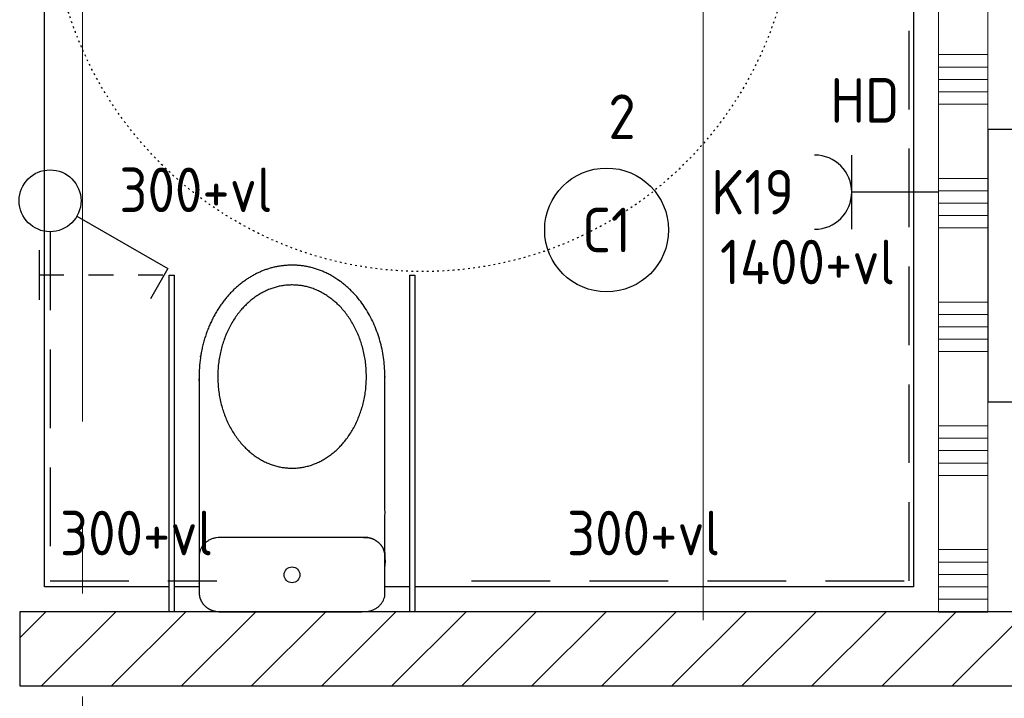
# Model space of a CAD drawing. Header units: millimetres. Extents: x -38031 to 123247, y -16330 to 129979.
# Tile 23 of 235: x 4230 to 6218, y 5915 to 7286. Entities that reach past the tile are written whole.
import ezdxf
from ezdxf.enums import TextEntityAlignment as Align

# ---------------------------------------------------------------- set-up
doc = ezdxf.new("R2010")
doc.units = ezdxf.units.MM
doc.header["$LTSCALE"] = 50
for name, pattern in [('HIDDEN2', [4.7625, 3.175, -1.5875]), ('STYLE_05', [0.20828, 0.069425, -0.138855]), ('STYLE_11', [5, 3.888855, -0.416718, 0.277786, -0.416641])]:
    doc.linetypes.add(name, pattern=pattern)
for name, color, linetype in [('AL$1A---_ALGEMEEN', 8, 'Continuous'), ('AM$1A---_ARCERING', 8, 'Continuous'), ('BOUWKUNDIG', 8, 'Continuous'), ('EL6222--', 3, 'Continuous'), ('EL6311--', 3, 'Continuous'), ('EL6541--', 3, 'Continuous')]:
    doc.layers.add(name, color=color, linetype=linetype)
doc.layers.add('stramien', color=1, linetype='STYLE_11', lineweight=15)
doc.styles.add('BURO-018', font='iso.shx', dxfattribs={"height": 90})

# ---------------------------------------------------------------- blocks, each defined once
blk = doc.blocks.new('1115B3A')
at = {"color": 0, "linetype": 'Continuous'}
blk.add_circle((0, 0), 2.5, dxfattribs=at)
at = {"color": 0, "linetype": 'Continuous', "style": 'BURO-018'}
for tag, p in [('E_GKAST', (0, 8)), ('E_GROEP', (0, 5)), ('E_SGROEP', (4.5, 5)), ('E_ARMCODE', (0, 0)), ('E_SLET', (4.5, -1))]:
    blk.add_attdef(tag, text='', height=1.8, dxfattribs=at).set_placement(p, align=Align.MIDDLE)
blk = doc.blocks.new('111409A')
at = {"color": 0, "linetype": 'Continuous'}
for p, q in [((3, 6.809), (3, 5.809)), ((3, 4.809), (3, 3.809)), ((3, 2.809), (3, 1.809)), ((2, 1.809), (4, 1.809))]:
    blk.add_line(p, q, dxfattribs=at)
blk = doc.blocks.new('1114A1-KO1')
at = {"color": 0, "linetype": 'Continuous'}
for p, q in [((0.625, 3.333), (2.742, 7)), ((2.742, 7), (3.955, 6.3))]:
    blk.add_line(p, q, dxfattribs=at)
blk.add_circle((0, 2.25), 1.25, dxfattribs=at)
at = {"color": 0, "zscale": 50}
blk.add_blockref('111409A', (0, 0), dxfattribs=at)
at = {"color": 0, "linetype": 'Continuous', "style": 'BURO-018'}
for tag, p in [('E_SLET1', (3.356, 9)), ('E_GROEP', (0, 0)), ('E_GKAST', (0, 0))]:
    blk.add_attdef(tag, text='', height=1.8, dxfattribs=at).set_placement(p, align=Align.MIDDLE)
at = {"color": 0, "linetype": 'Continuous', "style": 'BURO-018', "flags": 1}
for tag in ['E_MATCODE', 'E_SGROEP']:
    blk.add_attdef(tag, text='', height=1.8, dxfattribs=at).set_placement((0, 0), align=Align.MIDDLE)
blk = doc.blocks.new('Group-18')
at = {"layer": 'AL$1A---_ALGEMEEN', "color": 0}
blk.add_lwpolyline([(-52081, -20334.9), (-50326, -20334.9), (-50326, -22435), (-52081, -22435)], close=True, dxfattribs=at)
blk = doc.blocks.new('toilet_reservoir 2')
at = {"color": 0}
blk.add_wipeout([(187.5, -75), (187.5, -466.1), (187.7, -475), (187.6, -476.9), (187.6, -478.8), (187.6, -480.6), (187.6, -482.5), (187.5, -484.4), (187.4, -486.2), (187.3, -488.1), (187.3, -489.9), (187.2, -491.8), (187, -493.6), (186.9, -495.5), (186.8, -497.3), (186.6, -499.2), (186.4, -501), (186.3, -502.8), (186.1, -504.6), (185.9, -506.5), (185.7, -508.3), (185.4, -510.1), (185.2, -511.9), (184.9, -513.7), (184.7, -515.5), (184.4, -517.3), (184.1, -519.1), (183.8, -520.9), (183.5, -522.7), (183.2, -524.4), (182.8, -526.2), (182.5, -528), (182.1, -529.7), (181.8, -531.5), (181.4, -533.3), (181, -535), (180.6, -536.8), (180.1, -538.5), (179.7, -540.3), (179.3, -542), (178.8, -543.7), (178.3, -545.5), (177.8, -547.2), (177.3, -548.9), (176.8, -550.7), (176.3, -552.4), (175.8, -554.1), (175.2, -555.8), (174.7, -557.5), (174.1, -559.2), (173.5, -560.9), (172.9, -562.6), (172.3, -564.3), (171.7, -566), (171.1, -567.6), (170.4, -569.3), (169.8, -571), (169.1, -572.7), (168.4, -574.3), (167.7, -576), (167, -577.6), (166.3, -579.3), (165.6, -580.9), (164.8, -582.6), (164.1, -584.2), (163.3, -585.9), (162.5, -587.5), (161.7, -589.1), (160.9, -590.7), (160.1, -592.3), (159.3, -593.9), (158.5, -595.5), (157.7, -597.1), (156.8, -598.7), (156, -600.2), (155.1, -601.7), (154.2, -603.3), (153.4, -604.8), (152.5, -606.3), (151.6, -607.8), (150.7, -609.3), (149.7, -610.8), (148.8, -612.2), (147.9, -613.7), (146.9, -615.1), (146, -616.6), (145, -618), (144.1, -619.4), (143.1, -620.8), (142.1, -622.2), (141.1, -623.6), (140.1, -624.9), (139.1, -626.3), (138.1, -627.6), (137, -629), (136, -630.3), (134.9, -631.6), (133.9, -632.9), (132.8, -634.2), (131.7, -635.5), (130.6, -636.7), (129.6, -638), (128.5, -639.3), (127.3, -640.5), (126.2, -641.7), (125.1, -642.9), (123.9, -644.1), (122.8, -645.3), (121.6, -646.5), (120.5, -647.7), (119.3, -648.9), (118.1, -650), (116.9, -651.2), (115.7, -652.3), (114.5, -653.4), (113.3, -654.5), (112.1, -655.6), (110.8, -656.7), (109.6, -657.8), (108.3, -658.8), (107, -659.9), (105.8, -660.9), (104.5, -662), (103.2, -663), (101.9, -664), (100.6, -665), (99.3, -666), (97.9, -667), (96.6, -667.9), (95.3, -668.9), (93.9, -669.9), (92.5, -670.8), (91.2, -671.7), (89.8, -672.6), (88.4, -673.5), (87.1, -674.4), (85.7, -675.2), (84.3, -676.1), (82.9, -676.9), (81.5, -677.7), (80.1, -678.5), (78.7, -679.3), (77.3, -680.1), (75.9, -680.9), (74.5, -681.6), (73.1, -682.3), (71.7, -683), (70.3, -683.7), (68.9, -684.4), (67.5, -685.1), (66, -685.8), (64.6, -686.4), (63.2, -687), (61.8, -687.6), (60.3, -688.2), (58.9, -688.8), (57.4, -689.4), (56, -689.9), (54.5, -690.5), (53.1, -691), (51.6, -691.5), (50.2, -692), (48.7, -692.5), (47.2, -692.9), (45.8, -693.4), (44.3, -693.8), (42.8, -694.2), (41.3, -694.6), (39.9, -695), (38.4, -695.4), (36.9, -695.8), (35.4, -696.1), (33.9, -696.4), (32.4, -696.8), (30.9, -697.1), (29.4, -697.3), (27.9, -697.6), (26.4, -697.9), (24.8, -698.1), (23.3, -698.3), (21.8, -698.6), (20.3, -698.8), (18.8, -698.9), (17.2, -699.1), (15.7, -699.3), (14.1, -699.4), (12.6, -699.5), (11.1, -699.6), (9.5, -699.7), (8, -699.8), (6.4, -699.9), (4.8, -699.9), (3.3, -700), (1.7, -700), (0.1, -700), (-1.4, -700), (-3, -700), (-4.5, -699.9), (-6.1, -699.9), (-7.7, -699.8), (-9.2, -699.7), (-10.8, -699.6), (-12.3, -699.5), (-13.8, -699.4), (-15.4, -699.3), (-16.9, -699.1), (-18.5, -698.9), (-20, -698.8), (-21.5, -698.6), (-23, -698.3), (-24.5, -698.1), (-26.1, -697.9), (-27.6, -697.6), (-29.1, -697.3), (-30.6, -697.1), (-32.1, -696.8), (-33.6, -696.4), (-35.1, -696.1), (-36.6, -695.8), (-38.1, -695.4), (-39.6, -695), (-41, -694.6), (-42.5, -694.2), (-44, -693.8), (-45.5, -693.4), (-46.9, -692.9), (-48.4, -692.5), (-49.9, -692), (-51.3, -691.5), (-52.8, -691), (-54.2, -690.5), (-55.7, -689.9), (-57.1, -689.4), (-58.6, -688.8), (-60, -688.2), (-61.5, -687.6), (-62.9, -687), (-64.3, -686.4), (-65.7, -685.8), (-67.2, -685.1), (-68.6, -684.4), (-70, -683.7), (-71.4, -683), (-72.8, -682.3), (-74.2, -681.6), (-75.6, -680.9), (-77, -680.1), (-78.4, -679.3), (-79.8, -678.5), (-81.2, -677.7), (-82.6, -676.9), (-84, -676.1), (-85.4, -675.2), (-86.8, -674.4), (-88.1, -673.5), (-89.5, -672.6), (-90.9, -671.7), (-92.2, -670.8), (-93.6, -669.9), (-95, -668.9), (-96.3, -667.9), (-97.6, -667), (-99, -666), (-100.3, -665), (-101.6, -664), (-102.9, -663), (-104.2, -662), (-105.5, -660.9), (-106.7, -659.9), (-108, -658.8), (-109.3, -657.8), (-110.5, -656.7), (-111.8, -655.6), (-113, -654.5), (-114.2, -653.4), (-115.4, -652.3), (-116.6, -651.2), (-117.8, -650), (-119, -648.9), (-120.2, -647.7), (-121.3, -646.5), (-122.5, -645.3), (-123.6, -644.1), (-124.8, -642.9), (-125.9, -641.7), (-127, -640.5), (-128.2, -639.3), (-129.3, -638), (-130.3, -636.7), (-131.4, -635.5), (-132.5, -634.2), (-133.6, -632.9), (-134.6, -631.6), (-135.7, -630.3), (-136.7, -629), (-137.8, -627.6), (-138.8, -626.3), (-139.8, -624.9), (-140.8, -623.6), (-141.8, -622.2), (-142.8, -620.8), (-143.8, -619.4), (-144.7, -618), (-145.7, -616.6), (-146.6, -615.1), (-147.6, -613.7), (-148.5, -612.2), (-149.4, -610.8), (-150.4, -609.3), (-151.3, -607.8), (-152.2, -606.3), (-153.1, -604.8), (-153.9, -603.3), (-154.8, -601.7), (-155.7, -600.2), (-156.5, -598.7), (-157.4, -597.1), (-158.2, -595.5), (-159, -593.9), (-159.8, -592.3), (-160.6, -590.7), (-161.4, -589.1), (-162.2, -587.5), (-163, -585.9), (-163.8, -584.2), (-164.5, -582.6), (-165.3, -580.9), (-166, -579.3), (-166.7, -577.6), (-167.4, -576), (-168.1, -574.3), (-168.8, -572.7), (-169.5, -571), (-170.1, -569.3), (-170.8, -567.6), (-171.4, -566), (-172, -564.3), (-172.6, -562.6), (-173.2, -560.9), (-173.8, -559.2), (-174.4, -557.5), (-174.9, -555.8), (-175.5, -554.1), (-176, -552.4), (-176.5, -550.7), (-177, -548.9), (-177.5, -547.2), (-178, -545.5), (-178.5, -543.7), (-179, -542), (-179.4, -540.3), (-179.8, -538.5), (-180.3, -536.8), (-180.7, -535), (-181.1, -533.3), (-181.5, -531.5), (-181.8, -529.7), (-182.2, -528), (-182.5, -526.2), (-182.9, -524.4), (-183.2, -522.7), (-183.5, -520.9), (-183.8, -519.1), (-184.1, -517.3), (-184.4, -515.5), (-184.6, -513.7), (-184.9, -511.9), (-185.1, -510.1), (-185.4, -508.3), (-185.6, -506.5), (-185.8, -504.6), (-186, -502.8), (-186.1, -501), (-186.3, -499.2), (-186.5, -497.3), (-186.6, -495.5), (-186.7, -493.6), (-186.9, -491.8), (-187, -489.9), (-187, -488.1), (-187.1, -486.2), (-187.2, -484.4), (-187.3, -482.5), (-187.3, -480.6), (-187.3, -478.8), (-187.3, -476.9), (-187.3, -475), (-187.5, -475), (-187.5, -75)], dxfattribs=at).dxf.layer = 'AL$1A---_ALGEMEEN'
at = {"layer": 'AL$1A---_ALGEMEEN', "color": 0}
blk.add_open_spline([(187.5, -75), (187.5, -270.5), (187.5, -466.1), (187.6, -470.5), (187.7, -475), (187.7, -535.3), (137.4, -639.7), (50.4, -700), (-50.1, -700), (-137.1, -639.7), (-187.3, -535.3), (-187.3, -475), (-187.4, -475), (-187.5, -475), (-187.5, -275), (-187.5, -75), (0, -75), (187.5, -75)], degree=2, knots=[0, 0, 0, 1, 1, 2, 2, 3, 4, 5, 6, 7, 8, 8, 9, 9, 10, 10, 11, 11, 11], dxfattribs=at)
at = {"color": 0}
for points in [[(145.6, 0), (146.6, 0), (147.7, 0), (148.7, -0.1), (149.7, -0.2), (150.7, -0.3), (151.8, -0.4), (152.8, -0.6), (153.8, -0.7), (154.8, -0.9), (155.8, -1.1), (156.8, -1.4), (157.8, -1.6), (158.7, -1.9), (159.7, -2.2), (160.7, -2.5), (161.6, -2.9), (162.6, -3.2), (163.5, -3.6), (164.4, -4), (165.4, -4.4), (166.3, -4.9), (167.1, -5.3), (168, -5.8), (168.9, -6.3), (169.7, -6.8), (170.6, -7.4), (171.4, -7.9), (172.2, -8.5), (173, -9.1), (173.7, -9.7), (174.5, -10.3), (175.2, -11), (175.9, -11.6), (176.6, -12.3), (177.3, -13), (178, -13.7), (178.6, -14.4), (179.3, -15.2), (179.9, -15.9), (180.4, -16.7), (181, -17.4), (181.5, -18.2), (182.1, -19), (182.6, -19.8), (183, -20.6), (183.5, -21.5), (183.9, -22.3), (184.3, -23.1), (184.7, -24), (185.1, -24.9), (185.4, -25.7), (185.7, -26.6), (186, -27.5), (186.2, -28.4), (186.5, -29.3), (186.7, -30.2), (186.9, -31.1), (187, -32), (187.2, -32.9), (187.3, -33.8), (187.4, -34.7), (187.4, -35.7), (187.5, -36.6), (187.5, -37.5), (187.5, -112.5), (187.5, -113.4), (187.4, -114.3), (187.4, -115.3), (187.3, -116.2), (187.2, -117.1), (187, -118), (186.9, -118.9), (186.7, -119.8), (186.5, -120.7), (186.2, -121.6), (186, -122.5), (185.7, -123.4), (185.4, -124.3), (185.1, -125.1), (184.7, -126), (184.3, -126.9), (183.9, -127.7), (183.5, -128.5), (183, -129.4), (182.6, -130.2), (182.1, -131), (181.5, -131.8), (181, -132.6), (180.4, -133.3), (179.9, -134.1), (179.3, -134.8), (178.6, -135.6), (178, -136.3), (177.3, -137), (176.6, -137.7), (175.9, -138.4), (175.2, -139), (174.5, -139.7), (173.7, -140.3), (173, -140.9), (172.2, -141.5), (171.4, -142.1), (170.6, -142.6), (169.7, -143.2), (168.9, -143.7), (168, -144.2), (167.1, -144.7), (166.3, -145.1), (165.4, -145.6), (164.4, -146), (163.5, -146.4), (162.6, -146.8), (161.6, -147.1), (160.7, -147.5), (159.7, -147.8), (158.7, -148.1), (157.8, -148.4), (156.8, -148.6), (155.8, -148.9), (154.8, -149.1), (153.8, -149.3), (152.8, -149.4), (151.8, -149.6), (150.7, -149.7), (149.7, -149.8), (148.7, -149.9), (147.7, -150), (146.6, -150), (145.6, -150), (-145.6, -150), (-146.6, -150), (-147.7, -150), (-148.7, -149.9), (-149.7, -149.8), (-150.7, -149.7), (-151.8, -149.6), (-152.8, -149.4), (-153.8, -149.3), (-154.8, -149.1), (-155.8, -148.9), (-156.8, -148.6), (-157.8, -148.4), (-158.7, -148.1), (-159.7, -147.8), (-160.7, -147.5), (-161.6, -147.1), (-162.6, -146.8), (-163.5, -146.4), (-164.4, -146), (-165.4, -145.6), (-166.3, -145.1), (-167.1, -144.7), (-168, -144.2), (-168.9, -143.7), (-169.7, -143.2), (-170.6, -142.6), (-171.4, -142.1), (-172.2, -141.5), (-173, -140.9), (-173.7, -140.3), (-174.5, -139.7), (-175.2, -139), (-175.9, -138.4), (-176.6, -137.7), (-177.3, -137), (-178, -136.3), (-178.6, -135.6), (-179.3, -134.8), (-179.9, -134.1), (-180.4, -133.3), (-181, -132.6), (-181.5, -131.8), (-182.1, -131), (-182.6, -130.2), (-183, -129.4), (-183.5, -128.5), (-183.9, -127.7), (-184.3, -126.9), (-184.7, -126), (-185.1, -125.1), (-185.4, -124.3), (-185.7, -123.4), (-186, -122.5), (-186.2, -121.6), (-186.5, -120.7), (-186.7, -119.8), (-186.9, -118.9), (-187, -118), (-187.2, -117.1), (-187.3, -116.2), (-187.4, -115.3), (-187.4, -114.3), (-187.5, -113.4), (-187.5, -112.5), (-187.5, -37.5), (-187.5, -36.6), (-187.4, -35.7), (-187.4, -34.7), (-187.3, -33.8), (-187.2, -32.9), (-187, -32), (-186.9, -31.1), (-186.7, -30.2), (-186.5, -29.3), (-186.2, -28.4), (-186, -27.5), (-185.7, -26.6), (-185.4, -25.7), (-185.1, -24.9), (-184.7, -24), (-184.3, -23.1), (-183.9, -22.3), (-183.5, -21.5), (-183, -20.6), (-182.6, -19.8), (-182.1, -19), (-181.5, -18.2), (-181, -17.4), (-180.4, -16.7), (-179.9, -15.9), (-179.3, -15.2), (-178.6, -14.4), (-178, -13.7), (-177.3, -13), (-176.6, -12.3), (-175.9, -11.6), (-175.2, -11), (-174.5, -10.3), (-173.7, -9.7), (-173, -9.1), (-172.2, -8.5), (-171.4, -7.9), (-170.6, -7.4), (-169.7, -6.8), (-168.9, -6.3), (-168, -5.8), (-167.1, -5.3), (-166.3, -4.9), (-165.4, -4.4), (-164.4, -4), (-163.5, -3.6), (-162.6, -3.2), (-161.6, -2.9), (-160.7, -2.5), (-159.7, -2.2), (-158.7, -1.9), (-157.8, -1.6), (-156.8, -1.4), (-155.8, -1.1), (-154.8, -0.9), (-153.8, -0.7), (-152.8, -0.6), (-151.8, -0.4), (-150.7, -0.3), (-149.7, -0.2), (-148.7, -0.1), (-147.7, 0), (-146.6, 0), (-145.6, 0)], [(0, -660), (-14.7, -659.1), (-29.3, -656.4), (-43.5, -652), (-57.4, -645.9), (-70.7, -638.2), (-83.3, -628.8), (-95.2, -618), (-106.1, -605.8), (-116, -592.4), (-124.7, -577.8), (-132.3, -562.2), (-138.6, -545.8), (-143.5, -528.7), (-147.1, -511.1), (-149.3, -493.1), (-150, -475), (-149.3, -456.9), (-147.1, -438.9), (-143.5, -421.3), (-138.6, -404.2), (-132.3, -387.8), (-124.7, -372.2), (-116, -357.6), (-106.1, -344.2), (-95.2, -332), (-83.3, -321.2), (-70.7, -311.8), (-57.4, -304.1), (-43.5, -298), (-29.3, -293.6), (-14.7, -290.9), (0, -290), (14.7, -290.9), (29.3, -293.6), (43.5, -298), (57.4, -304.1), (70.7, -311.8), (83.3, -321.2), (95.2, -332), (106.1, -344.2), (116, -357.6), (124.7, -372.2), (132.3, -387.8), (138.6, -404.2), (143.5, -421.3), (147.1, -438.9), (149.3, -456.9), (150, -475), (149.3, -493.1), (147.1, -511.1), (143.5, -528.7), (138.6, -545.8), (132.3, -562.2), (124.7, -577.8), (116, -592.4), (106.1, -605.8), (95.2, -618), (83.3, -628.8), (70.7, -638.2), (57.4, -645.9), (43.5, -652), (29.3, -656.4), (14.7, -659.1)]]:
    blk.add_wipeout(points, dxfattribs=at).dxf.layer = 'AL$1A---_ALGEMEEN'
at = {"layer": 'AL$1A---_ALGEMEEN', "color": 0}
blk.add_open_spline([(145.6, 0), (156.8, 0), (176.3, -10), (187.5, -27.5), (187.5, -37.5), (187.5, -75), (187.5, -112.5), (187.5, -122.5), (176.3, -140), (156.8, -150), (145.6, -150), (0, -150), (-145.6, -150), (-156.8, -150), (-176.3, -140), (-187.5, -122.5), (-187.5, -112.5), (-187.5, -75), (-187.5, -37.5), (-187.5, -27.5), (-176.3, -10), (-156.8, 0), (-145.6, 0), (0, 0), (145.6, 0)], degree=2, knots=[0, 0, 0, 1, 2, 3, 3, 4, 4, 5, 6, 7, 7, 8, 8, 9, 10, 11, 11, 12, 12, 13, 14, 15, 15, 16, 16, 16], dxfattribs=at)
blk.add_open_spline([(-75, -314.8), (-40.2, -290), (40.2, -290), (109.8, -339.6), (150, -425.4), (150, -524.6), (109.8, -610.4), (40.2, -660), (-40.2, -660), (-109.8, -610.4), (-150, -524.6), (-150, -425.4), (-109.8, -339.6), (-75, -314.8)], degree=2, dxfattribs=at)
at = {"color": 0}
blk.add_wipeout([(0.1, -90.5), (-1.4, -90.4), (-3, -90.1), (-4.5, -89.8), (-6, -89.2), (-7.4, -88.6), (-8.7, -87.8), (-10, -86.8), (-11.2, -85.8), (-12.2, -84.6), (-13.2, -83.3), (-14, -82), (-14.6, -80.6), (-15.2, -79.1), (-15.5, -77.6), (-15.8, -76), (-15.8, -74.5), (-15.8, -72.9), (-15.5, -71.3), (-15.2, -69.8), (-14.6, -68.3), (-14, -66.9), (-13.2, -65.6), (-12.2, -64.3), (-11.2, -63.1), (-10, -62.1), (-8.7, -61.1), (-7.4, -60.3), (-6, -59.7), (-4.5, -59.1), (-3, -58.8), (-1.4, -58.5), (0.1, -58.5), (1.7, -58.5), (3.3, -58.8), (4.8, -59.1), (6.3, -59.7), (7.7, -60.3), (9, -61.1), (10.3, -62.1), (11.5, -63.1), (12.5, -64.3), (13.5, -65.6), (14.3, -66.9), (14.9, -68.3), (15.5, -69.8), (15.8, -71.3), (16.1, -72.9), (16.1, -74.5), (16.1, -76), (15.8, -77.6), (15.5, -79.1), (14.9, -80.6), (14.3, -82), (13.5, -83.3), (12.5, -84.6), (11.5, -85.8), (10.3, -86.8), (9, -87.8), (7.7, -88.6), (6.3, -89.2), (4.8, -89.8), (3.3, -90.1), (1.7, -90.4)], dxfattribs=at).dxf.layer = 'AL$1A---_ALGEMEEN'
at = {"layer": 'AL$1A---_ALGEMEEN', "color": 0, "flags": 128}
blk.add_lwpolyline([(-15.8, -74.5, -0.414214), (0.1, -58.5, -0.414214), (16.1, -74.5, -0.414214), (0.1, -90.5, -0.414214)], format="xyb", close=True, dxfattribs=at)
blk = doc.blocks.new('miva toil. 01 top')
at = {"layer": 'AL$1A---_ALGEMEEN', "color": 0}
blk.add_blockref('toilet_reservoir 2', (0, 0), dxfattribs=at)
at = {"color": 0}
for points in [[(-248, 0), (-238, 0), (-238, -680), (-248, -680)], [(238, 0), (248, 0), (248, -680), (238, -680)]]:
    blk.add_wipeout(points, dxfattribs=at).dxf.layer = 'AL$1A---_ALGEMEEN'
at = {"layer": 'AL$1A---_ALGEMEEN', "color": 0}
for points in [[(-248, 0), (-238, 0), (-238, -680), (-248, -680)], [(238, 0), (248, 0), (248, -680), (238, -680)]]:
    blk.add_lwpolyline(points, close=True, dxfattribs=at)
blk = doc.blocks.new('wastafel 430 x 550')
at = {"color": 0}
blk.add_wipeout([(0, -218.4), (275, -218.4), (275, -220.2), (275, -222), (274.9, -223.7), (274.9, -225.5), (274.8, -227.2), (274.7, -229), (274.6, -230.7), (274.4, -232.5), (274.3, -234.2), (274.1, -236), (273.9, -237.7), (273.7, -239.4), (273.5, -241.1), (273.2, -242.9), (273, -244.6), (272.7, -246.3), (272.4, -248), (272.1, -249.7), (271.8, -251.4), (271.4, -253.1), (271, -254.8), (270.6, -256.5), (270.2, -258.2), (269.8, -259.9), (269.4, -261.6), (268.9, -263.2), (268.4, -264.9), (267.9, -266.6), (267.4, -268.2), (266.9, -269.9), (266.4, -271.6), (265.8, -273.2), (265.2, -274.9), (264.6, -276.5), (264, -278.2), (263.3, -279.8), (262.7, -281.4), (262, -283.1), (261.3, -284.7), (260.6, -286.3), (259.9, -287.9), (259.1, -289.6), (258.4, -291.2), (257.6, -292.8), (256.8, -294.4), (256, -296), (255.1, -297.6), (254.3, -299.2), (253.4, -300.8), (252.5, -302.4), (251.6, -303.9), (250.7, -305.5), (249.7, -307.1), (248.8, -308.7), (247.8, -310.3), (246.8, -311.8), (245.8, -313.4), (244.7, -314.9), (243.7, -316.5), (242.6, -318), (241.5, -319.6), (240.4, -321.1), (239.3, -322.7), (238.2, -324.2), (237, -325.7), (235.8, -327.3), (234.6, -328.8), (233.4, -330.3), (232.2, -331.8), (231, -333.2), (229.8, -334.7), (228.5, -336.2), (227.3, -337.6), (226, -339), (224.7, -340.5), (223.4, -341.9), (222.1, -343.3), (220.7, -344.7), (219.4, -346.1), (218, -347.5), (216.7, -348.8), (215.3, -350.2), (213.9, -351.5), (212.5, -352.9), (211.1, -354.2), (209.6, -355.5), (208.2, -356.8), (206.7, -358.1), (205.3, -359.4), (203.8, -360.7), (202.3, -361.9), (200.8, -363.2), (199.2, -364.4), (197.7, -365.7), (196.1, -366.9), (194.6, -368.1), (193, -369.3), (191.4, -370.5), (189.8, -371.7), (188.2, -372.9), (186.5, -374), (184.9, -375.2), (183.2, -376.3), (181.6, -377.5), (179.9, -378.6), (178.2, -379.7), (176.5, -380.8), (174.7, -381.9), (173, -383), (171.3, -384.1), (169.5, -385.1), (167.7, -386.2), (165.9, -387.2), (164.1, -388.3), (162.3, -389.3), (160.5, -390.3), (158.6, -391.3), (156.8, -392.3), (154.9, -393.3), (153, -394.2), (151.1, -395.2), (149.2, -396.2), (147.3, -397.1), (145.4, -398), (143.4, -399), (141.5, -399.9), (139.5, -400.8), (137.5, -401.7), (135.5, -402.5), (133.5, -403.4), (131.5, -404.3), (129.5, -405.1), (127.5, -405.9), (125.4, -406.7), (123.4, -407.5), (121.4, -408.3), (119.4, -409.1), (117.3, -409.8), (115.3, -410.6), (113.2, -411.3), (111.2, -412), (109.1, -412.7), (107, -413.4), (105, -414.1), (102.9, -414.7), (100.8, -415.4), (98.7, -416), (96.7, -416.6), (94.6, -417.2), (92.5, -417.8), (90.4, -418.4), (88.3, -418.9), (86.1, -419.5), (84, -420), (81.9, -420.5), (79.8, -421), (77.6, -421.5), (75.5, -422), (73.4, -422.5), (71.2, -422.9), (69.1, -423.3), (66.9, -423.8), (64.8, -424.2), (62.6, -424.6), (60.4, -425), (58.2, -425.3), (56.1, -425.7), (53.9, -426), (51.7, -426.3), (49.5, -426.7), (47.3, -426.9), (45.1, -427.2), (42.9, -427.5), (40.7, -427.8), (38.5, -428), (36.2, -428.2), (34, -428.4), (31.8, -428.6), (29.5, -428.8), (27.3, -429), (25, -429.2), (22.8, -429.3), (20.5, -429.4), (18.3, -429.6), (16, -429.7), (13.7, -429.8), (11.5, -429.8), (9.2, -429.9), (6.9, -429.9), (4.6, -430), (2.3, -430), (0, -430)], dxfattribs=at).dxf.layer = 'AL$1A---_ALGEMEEN'
at = {"layer": 'AL$1A---_ALGEMEEN', "color": 0}
blk.add_open_spline([(275, -218.4), (275, -275.1), (201.3, -373.3), (73.7, -430), (0, -430)], degree=2, dxfattribs=at)
at = {"color": 0}
blk.add_wipeout([(275, -218.4), (275, 0), (-275, 0), (-275, -218.4)], dxfattribs=at).dxf.layer = 'AL$1A---_ALGEMEEN'
at = {"layer": 'AL$1A---_ALGEMEEN', "color": 0}
blk.add_lwpolyline([(275, -218.4), (275, 0), (-275, 0), (-275, -218.4)], dxfattribs=at)
at = {"color": 0}
blk.add_wipeout([(0, -218.4), (-275, -218.4), (-275, -220.2), (-275, -222), (-274.9, -223.7), (-274.9, -225.5), (-274.8, -227.2), (-274.7, -229), (-274.6, -230.7), (-274.4, -232.5), (-274.3, -234.2), (-274.1, -236), (-273.9, -237.7), (-273.7, -239.4), (-273.5, -241.1), (-273.2, -242.9), (-273, -244.6), (-272.7, -246.3), (-272.4, -248), (-272.1, -249.7), (-271.8, -251.4), (-271.4, -253.1), (-271, -254.8), (-270.6, -256.5), (-270.2, -258.2), (-269.8, -259.9), (-269.4, -261.6), (-268.9, -263.2), (-268.4, -264.9), (-267.9, -266.6), (-267.4, -268.2), (-266.9, -269.9), (-266.4, -271.6), (-265.8, -273.2), (-265.2, -274.9), (-264.6, -276.5), (-264, -278.2), (-263.3, -279.8), (-262.7, -281.4), (-262, -283.1), (-261.3, -284.7), (-260.6, -286.3), (-259.9, -287.9), (-259.1, -289.6), (-258.4, -291.2), (-257.6, -292.8), (-256.8, -294.4), (-256, -296), (-255.1, -297.6), (-254.3, -299.2), (-253.4, -300.8), (-252.5, -302.4), (-251.6, -303.9), (-250.7, -305.5), (-249.7, -307.1), (-248.8, -308.7), (-247.8, -310.3), (-246.8, -311.8), (-245.8, -313.4), (-244.7, -314.9), (-243.7, -316.5), (-242.6, -318), (-241.5, -319.6), (-240.4, -321.1), (-239.3, -322.7), (-238.2, -324.2), (-237, -325.7), (-235.8, -327.3), (-234.6, -328.8), (-233.4, -330.3), (-232.2, -331.8), (-231, -333.2), (-229.8, -334.7), (-228.5, -336.2), (-227.3, -337.6), (-226, -339), (-224.7, -340.5), (-223.4, -341.9), (-222.1, -343.3), (-220.7, -344.7), (-219.4, -346.1), (-218, -347.5), (-216.7, -348.8), (-215.3, -350.2), (-213.9, -351.5), (-212.5, -352.9), (-211.1, -354.2), (-209.6, -355.5), (-208.2, -356.8), (-206.7, -358.1), (-205.3, -359.4), (-203.8, -360.7), (-202.3, -361.9), (-200.8, -363.2), (-199.2, -364.4), (-197.7, -365.7), (-196.1, -366.9), (-194.6, -368.1), (-193, -369.3), (-191.4, -370.5), (-189.8, -371.7), (-188.2, -372.9), (-186.5, -374), (-184.9, -375.2), (-183.2, -376.3), (-181.6, -377.5), (-179.9, -378.6), (-178.2, -379.7), (-176.5, -380.8), (-174.7, -381.9), (-173, -383), (-171.3, -384.1), (-169.5, -385.1), (-167.7, -386.2), (-165.9, -387.2), (-164.1, -388.3), (-162.3, -389.3), (-160.5, -390.3), (-158.6, -391.3), (-156.8, -392.3), (-154.9, -393.3), (-153, -394.2), (-151.1, -395.2), (-149.2, -396.2), (-147.3, -397.1), (-145.4, -398), (-143.4, -399), (-141.5, -399.9), (-139.5, -400.8), (-137.5, -401.7), (-135.5, -402.5), (-133.5, -403.4), (-131.5, -404.3), (-129.5, -405.1), (-127.5, -405.9), (-125.4, -406.7), (-123.4, -407.5), (-121.4, -408.3), (-119.4, -409.1), (-117.3, -409.8), (-115.3, -410.6), (-113.2, -411.3), (-111.2, -412), (-109.1, -412.7), (-107, -413.4), (-105, -414.1), (-102.9, -414.7), (-100.8, -415.4), (-98.7, -416), (-96.7, -416.6), (-94.6, -417.2), (-92.5, -417.8), (-90.4, -418.4), (-88.3, -418.9), (-86.1, -419.5), (-84, -420), (-81.9, -420.5), (-79.8, -421), (-77.6, -421.5), (-75.5, -422), (-73.4, -422.5), (-71.2, -422.9), (-69.1, -423.3), (-66.9, -423.8), (-64.8, -424.2), (-62.6, -424.6), (-60.4, -425), (-58.2, -425.3), (-56.1, -425.7), (-53.9, -426), (-51.7, -426.3), (-49.5, -426.7), (-47.3, -426.9), (-45.1, -427.2), (-42.9, -427.5), (-40.7, -427.8), (-38.5, -428), (-36.2, -428.2), (-34, -428.4), (-31.8, -428.6), (-29.5, -428.8), (-27.3, -429), (-25, -429.2), (-22.8, -429.3), (-20.5, -429.4), (-18.3, -429.6), (-16, -429.7), (-13.7, -429.8), (-11.5, -429.8), (-9.2, -429.9), (-6.9, -429.9), (-4.6, -430), (-2.3, -430), (0, -430)], dxfattribs=at).dxf.layer = 'AL$1A---_ALGEMEEN'
at = {"layer": 'AL$1A---_ALGEMEEN', "color": 0}
blk.add_open_spline([(-275, -218.4), (-275, -275.1), (-201.3, -373.3), (-73.7, -430), (0, -430)], degree=2, dxfattribs=at)
at = {"color": 0}
blk.add_wipeout([(-0.9, -388.4), (-23, -387.7), (-44.8, -385.5), (-66.3, -382), (-87, -377), (-107, -370.7), (-125.9, -363.1), (-143.7, -354.4), (-160, -344.5), (-174.9, -333.6), (-188, -321.8), (-199.4, -309.1), (-208.8, -295.8), (-216.3, -282), (-221.6, -267.7), (-224.9, -253.1), (-225.9, -238.4), (-224.9, -223.7), (-221.6, -209.2), (-216.3, -194.9), (-208.8, -181), (-199.4, -167.7), (-188, -155.1), (-174.9, -143.3), (-160, -132.4), (-143.7, -122.5), (-125.9, -113.7), (-107, -106.1), (-87, -99.8), (-66.3, -94.9), (-44.8, -91.3), (-23, -89.1), (-0.9, -88.4), (21.1, -89.1), (43, -91.3), (64.4, -94.9), (85.2, -99.8), (105.1, -106.1), (124.1, -113.7), (141.8, -122.5), (158.2, -132.4), (173, -143.3), (186.1, -155.1), (197.5, -167.7), (206.9, -181), (214.4, -194.9), (219.7, -209.2), (223, -223.7), (224.1, -238.4), (223, -253.1), (219.7, -267.7), (214.4, -282), (206.9, -295.8), (197.5, -309.1), (186.1, -321.8), (173, -333.6), (158.2, -344.5), (141.8, -354.4), (124.1, -363.1), (105.1, -370.7), (85.2, -377), (64.4, -382), (43, -385.5), (21.1, -387.7)], dxfattribs=at).dxf.layer = 'AL$1A---_ALGEMEEN'
at = {"layer": 'AL$1A---_ALGEMEEN', "color": 0}
blk.add_open_spline([(-113.4, -108.5), (-61.2, -88.4), (59.3, -88.4), (163.8, -128.6), (224.1, -198.2), (224.1, -278.6), (163.8, -348.2), (59.3, -388.4), (-61.2, -388.4), (-165.7, -348.2), (-225.9, -278.6), (-225.9, -198.2), (-165.7, -128.6), (-113.4, -108.5)], degree=2, dxfattribs=at)
at = {"color": 0}
blk.add_wipeout([(2, -172), (0.4, -171.9), (-1.1, -171.7), (-2.6, -171.3), (-4.1, -170.8), (-5.5, -170.1), (-6.9, -169.3), (-8.2, -168.4), (-9.3, -167.3), (-10.4, -166.2), (-11.3, -164.9), (-12.1, -163.5), (-12.8, -162.1), (-13.3, -160.6), (-13.7, -159.1), (-13.9, -157.6), (-14, -156), (-13.9, -154.4), (-13.7, -152.9), (-13.3, -151.4), (-12.8, -149.9), (-12.1, -148.5), (-11.3, -147.1), (-10.4, -145.8), (-9.3, -144.7), (-8.2, -143.6), (-6.9, -142.7), (-5.5, -141.9), (-4.1, -141.2), (-2.6, -140.7), (-1.1, -140.3), (0.4, -140.1), (2, -140), (3.6, -140.1), (5.1, -140.3), (6.6, -140.7), (8.1, -141.2), (9.5, -141.9), (10.9, -142.7), (12.2, -143.6), (13.3, -144.7), (14.4, -145.8), (15.3, -147.1), (16.1, -148.5), (16.8, -149.9), (17.3, -151.4), (17.7, -152.9), (17.9, -154.4), (18, -156), (17.9, -157.6), (17.7, -159.1), (17.3, -160.6), (16.8, -162.1), (16.1, -163.5), (15.3, -164.9), (14.4, -166.2), (13.3, -167.3), (12.2, -168.4), (10.9, -169.3), (9.5, -170.1), (8.1, -170.8), (6.6, -171.3), (5.1, -171.7), (3.6, -171.9)], dxfattribs=at).dxf.layer = 'AL$1A---_ALGEMEEN'
at = {"layer": 'AL$1A---_ALGEMEEN', "color": 0, "flags": 128}
blk.add_lwpolyline([(-14, -156, -0.414214), (2, -140, -0.414214), (18, -156, -0.414214), (2, -172, -0.414214)], format="xyb", close=True, dxfattribs=at)
blk = doc.blocks.new('200254 W 210 11-06-2007')
at = {"layer": 'AM$1A---_ARCERING', "linetype": 'Continuous', "lineweight": 5}
h = blk.add_hatch(dxfattribs=at)
h.set_pattern_fill('1_100_LICHTE_WAND__', color=256, scale=50, style=0, pattern_type=2)
h.set_pattern_definition([(0, (-987936.5, -175784.82), (2e-14, -250), []), (0, (-987936.5, -175809.82), (2e-14, -250), []), (0, (-987936.5, -175834.82), (2e-14, -250), []), (0, (-987936.5, -175859.82), (2e-14, -250), []), (0, (-987936.5, -175884.82), (2e-14, -250), []), (0, (-987936.5, -176284.82), (2e-14, -250), [])])
h.paths.add_polyline_path([(-30114, -16698.4), (-30014, -16698.4), (-30014, -18898.4), (-30114, -18898.4)])
at = {"layer": 'AL$1A---_ALGEMEEN', "linetype": 'Continuous', "lineweight": 18}
blk.add_lwpolyline([(-30114, -16698.4), (-30014, -16698.4), (-30014, -18898.4), (-30114, -18898.4)], close=True, dxfattribs=at)
at = {"layer": 'stramien', "ltscale": 10}
for p, q in [((-31842, -41013.6), (-31842, 36216.4)), ((-30589, -38914.6), (-30589, -9964.6))]:
    blk.add_line(p, q, dxfattribs=at)
at = {"layer": 'AL$1A---_ALGEMEEN'}
blk.add_blockref('Group-18', (20162, 3587.4), dxfattribs=at)
for name, p, rotation in [('wastafel 430 x 550', (-30014, -18198.4), 90), ('miva toil. 01 top', (-31419, -18897.6), 180)]:
    blk.add_blockref(name, p, dxfattribs=dict(at, rotation=rotation))
at = {"layer": 'AM$1A---_ARCERING', "linetype": 'Continuous', "lineweight": 5}
h = blk.add_hatch(dxfattribs=at)
h.set_pattern_fill('KALKZANDSTEEN', color=256, scale=50, style=0, pattern_type=2)
h.set_pattern_definition([(45, (-987936.49, -175784.82), (70.710678, -70.710678), [])])
h.paths.add_polyline_path([(-31969, -18897.6), (-31969, -19047.6), (-26124.8, -19047.6), (-26124.8, -18897.6)])
at = {"layer": 'AL$1A---_ALGEMEEN'}
blk.add_lwpolyline([(-31969, -18897.6), (-31969, -19047.6), (-26124.8, -19047.6), (-26124.8, -18897.6)], close=True, dxfattribs=at)
at = {"layer": 'AL$1A---_ALGEMEEN', "linetype": 'STYLE_05'}
blk.add_circle((-31155.2, -17460.5), 750, dxfattribs=at)
blk = doc.blocks.new('111304')
at = {"color": 0, "linetype": 'Continuous'}
for p, q in [((-1.5, 4.5), (1.5, 4.5)), ((0, 1), (0, 4.5))]:
    blk.add_line(p, q, dxfattribs=at)
blk.add_arc((0, 6), 1.5, 180, 0, dxfattribs=at)
at = {"color": 0, "linetype": 'Continuous', "style": 'BURO-018'}
for tag, p in [('E_GKAST', (0, 11.5)), ('E_GROEP', (0, 8.5)), ('E_SGROEP', (4.5, 8.5))]:
    blk.add_attdef(tag, text='', height=1.8, dxfattribs=at).set_placement(p, align=Align.MIDDLE)
at = {"color": 0, "linetype": 'Continuous', "style": 'BURO-018', "flags": 1}
for tag, p in [('E_VERMCODE', (13, 8.5)), ('E_MATCODE', (0, 0))]:
    blk.add_attdef(tag, text='', height=1.8, dxfattribs=at).set_placement(p, align=Align.MIDDLE)

msp = doc.modelspace()

# ---------------------------------------------------------------- block references
at = {"layer": 'BOUWKUNDIG'}
msp.add_blockref('200254 W 210 11-06-2007', (36199, 24987.6), dxfattribs=at)

# ---------------------------------------------------------------- next in the draw order: linework, layer by layer
at = {"layer": 'EL6541--', "color": 1, "linetype": 'HIDDEN2'}
for p, q in [((6026.2, 6152.3), (6026.2, 8244.9)), ((4291.3, 6857.6), (4291.3, 6152.3)), ((4291.3, 6152.3), (4628.3, 6152.3)), ((5142.5, 6152.3), (6026.2, 6152.3))]:
    msp.add_line(p, q, dxfattribs=at)

# ---------------------------------------------------------------- next in the draw order: block references
at = {"layer": 'EL6222--'}
ref = msp.add_blockref('111304', (6135, 6937.6), dxfattribs=dict(at, xscale=50, yscale=50, zscale=50, rotation=90))
ref.add_attrib('E_GROEP', 'K19', dxfattribs={"layer": '0', "color": 1, "linetype": 'Continuous', "height": 90, "style": 'BURO-018'}).set_placement((5710, 6937.6), align=Align.MIDDLE)
ref.add_attrib('E_VERMCODE', 'HD', dxfattribs={"layer": '0', "color": 1, "linetype": 'Continuous', "height": 90, "style": 'BURO-018'}).set_placement((5936.7, 7123), align=Align.MIDDLE)
at = {"layer": 'EL6311--'}
ref = msp.add_blockref('1115B3A', (5415, 6861.2), dxfattribs=dict(at, xscale=50, yscale=50, zscale=50, rotation=90))
ref.add_attrib('E_ARMCODE', 'C1', dxfattribs={"layer": '0', "color": 1, "linetype": 'Continuous', "height": 90, "style": 'BURO-018'}).set_placement((5415, 6861.2), align=Align.MIDDLE)
ref.add_attrib('E_GROEP', '2', dxfattribs={"layer": '0', "color": 1, "linetype": 'Continuous', "height": 90, "style": 'BURO-018'}).set_placement((5446.1, 7090), align=Align.MIDDLE)
at = {"layer": 'EL6541--', "xscale": 50, "yscale": 50, "zscale": 50, "rotation": 270}
msp.add_blockref('1114A1-KO1', (4178.8, 6920.1), dxfattribs=at)

# ---------------------------------------------------------------- next in the draw order: texts
at = {"layer": 'EL6222--', "color": 1, "style": 'BURO-018'}
msp.add_text('1400+vl', height=90, dxfattribs=at).set_placement((5644, 6751.4))
at = {"layer": 'EL6541--', "color": 1, "style": 'BURO-018'}
for p in [(4431.2, 6897.2), (4311.3, 6203.9), (5335.1, 6203.9)]:
    msp.add_text('300+vl', height=90, dxfattribs=at).set_placement(p)

doc.saveas('drawing.dxf')
